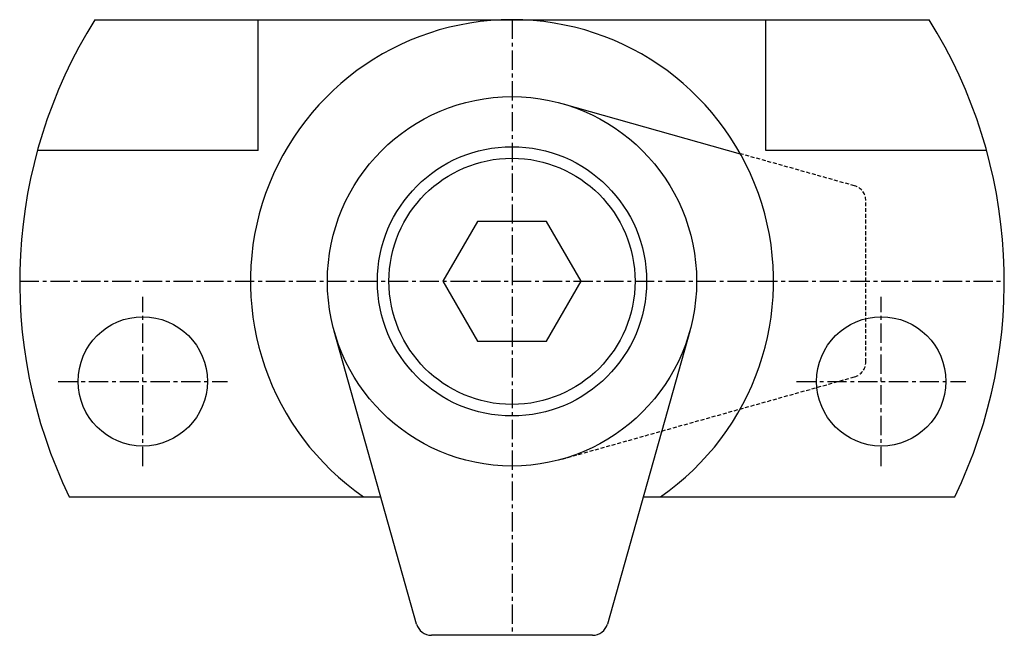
# Model space of a CAD drawing. Extents: x 292 to 356, y 433.5 to 473.5.
import ezdxf

# ---------------------------------------------------------------- set-up
doc = ezdxf.new("R2010")
doc.units = 0
doc.linetypes.add('CENTER', pattern=[2, 1.25, -0.25, 0.25, -0.25])
doc.linetypes.add('HIDDEN', pattern=[0.375, 0.25, -0.125])
doc.layers.get('0').update_dxf_attribs({"linetype": 'CONTINUOUS'})
doc.layers.add('BRAUER-1', color=1, linetype='CENTER')
doc.layers.add('BRAUER-5', color=4, linetype='HIDDEN')

msp = doc.modelspace()

# ---------------------------------------------------------------- linework, layer by layer
for p, q in [((296.889122, 473.500008), (351.110882, 473.5)), ((307.5, 465), (307.500001, 473.500007)), ((340.5, 465), (340.500001, 473.500002)), ((327.247228, 468.052296), (338.839565, 464.793812)), ((307.5, 465), (293.149558, 465)), ((354.850444, 465), (340.5, 465)), ((321.75, 460.397114), (319.5, 456.5)), ((326.25, 460.397114), (321.75, 460.397114)), ((328.5, 456.5), (326.25, 460.397114)), ((319.5, 456.5), (321.75, 452.602886)), ((326.25, 452.602886), (328.5, 456.5)), ((317.794974, 434.229398), (312.447705, 453.252773)), ((335.552296, 453.252773), (330.205026, 434.229398)), ((321.75, 452.602886), (326.25, 452.602886)), ((295.225011, 442.5), (315.470196, 442.5)), ((332.529805, 442.5), (352.774988, 442.500001)), ((329.242335, 433.5), (318.757666, 433.5))]:
    msp.add_line(p, q)
for centre, radius in [((324, 456.5), 12), ((324, 456.5), 8.75), ((324, 456.5), 8), ((300, 450), 4.2), ((348, 450), 4.2)]:
    msp.add_circle(centre, radius)
for centre, radius, start, end in [((324, 456.5), 32, 147.910022, 205.94448), ((324, 456.5), 17, 304.560302, 235.439678), ((324, 456.5), 31.999999, 334.05552, 32.089953), ((318.757666, 434.5), 1, 195.70011, 270), ((329.242335, 434.5), 1, 270.000001, 344.299903)]:
    msp.add_arc(centre, radius, start, end)
at = {"layer": 'BRAUER-1'}
for p, q in [((324, 473.500004), (324, 433.5)), ((292, 456.5), (355.999999, 456.5)), ((300, 444.5), (300, 455.5)), ((348, 444.5), (348, 455.5)), ((294.5, 450), (305.5, 450)), ((342.5, 450), (353.5, 450))]:
    msp.add_line(p, q, dxfattribs=at)
at = {"layer": 'BRAUER-5'}
for p, q in [((346.270602, 462.705026), (338.839565, 464.793812)), ((347, 451.257665), (347, 461.742335)), ((327.247227, 444.947705), (346.270602, 450.294974))]:
    msp.add_line(p, q, dxfattribs=at)
for centre, start, end in [((346, 461.742335), 0, 74.299887), ((346, 451.257665), 285.700097, 0)]:
    msp.add_arc(centre, 1, start, end, dxfattribs=at)

doc.saveas('drawing.dxf')
